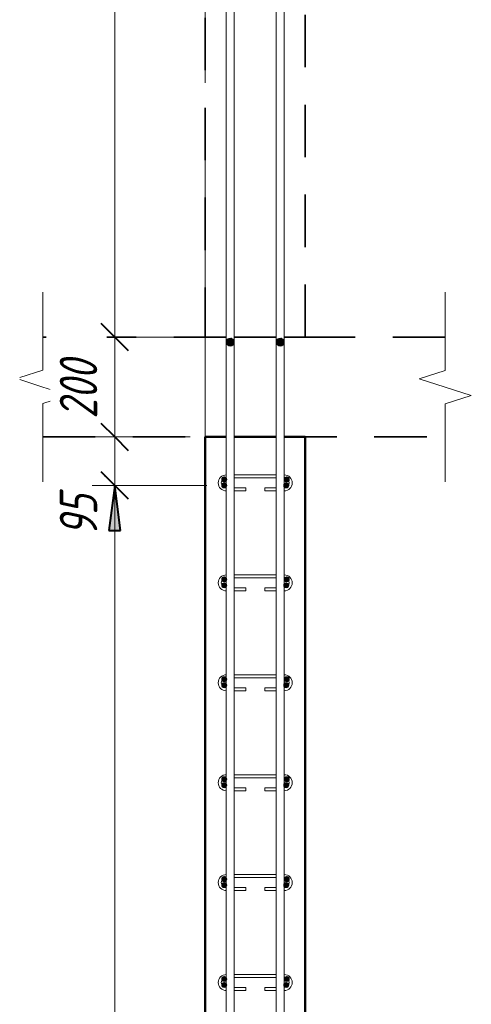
# Model space of a CAD drawing. Header units: millimetres. Extents: x 34165 to 44358, y 8434 to 45021.
# Tile 12 of 14: x 35874 to 36777, y 41914 to 43885. Entities that reach past the tile are written whole.
import ezdxf

# ---------------------------------------------------------------- set-up
doc = ezdxf.new("R2010")
doc.units = ezdxf.units.MM
doc.linetypes.add('01 Штриховая _4 мм_', pattern=[180, 105, -75])
doc.linetypes.add('ADSK_Линия сетки', pattern=[750, 600, -75, 0, -75])
for name, color, linetype, lineweight in [('A-____-____-DIMS', 211, 'Continuous', 9), ('A-____-____-DIMS-30', 211, 'Continuous', 9), ('A-____-NOTE-TEXT', 131, 'Continuous', 20), ('A-DETL-GENF-OTLN', 92, 'Continuous', 20), ('A-FLOR-____-MCUT', 192, 'Continuous', 50), ('A-WALL-____-MCUT', 113, 'Continuous', 50), ('S-GRID-____-OTLN', 1, 'Continuous', 9), ('S-RBAR-____-MCUT', 171, 'Continuous', 20), ('S-RBAR-____-OTLN', 171, 'Continuous', 100)]:
    doc.layers.add(name, color=color, linetype=linetype, lineweight=lineweight)
doc.styles.add('GOST Common_I_1', font='GOST Common Italic.ttf', dxfattribs={"width": 0.8, "height": 75})
doc.dimstyles.new('ADSK_Для_арматуры_Основной_2_5_мм_шаг_кол-во_Стрелки_точный', dxfattribs={"dimscale": 304.8, "dimtxt": 0.247469, "dimasz": 0.295276, "dimexe": 0.147638, "dimexo": 0.000484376, "dimgap": 0.03937, "dimtad": 1, "dimdec": 0, "dimlfac": 304.8, "dimdsep": 46, "dimtxsty": 'GOST Common_I_1', "dimsah": 1, "dimcen": 0.09, "dimdle": 0.147638, "dimazin": 0, "dimtfac": 1, "dimtdec": 4, "dimtix": 1, "dimtmove": 0, "dimatfit": 3, "dimfxl": 1, "dimtvp": 1, "dimtfill": 1, "dimtolj": 1, "dimtzin": 0, "dimarcsym": 2})
doc.dimstyles.new('ADSK_Округление_5мм__Узкий_', dxfattribs={"dimscale": 304.8, "dimtxt": 0.247469, "dimasz": 0.177165, "dimexe": 0.147638, "dimexo": 0.000322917, "dimgap": 0.03937, "dimtad": 1, "dimdec": 0, "dimlfac": 304.8, "dimrnd": 5, "dimdsep": 46, "dimtxsty": 'GOST Common_I_1', "dimblk1": 'OBLIQUE', "dimblk2": 'OBLIQUE', "dimsah": 1, "dimcen": 0.09, "dimdle": 0.147638, "dimazin": 0, "dimtfac": 1, "dimtdec": 4, "dimtix": 1, "dimtmove": 0, "dimatfit": 3, "dimfxl": 1, "dimtvp": 1, "dimtfill": 1, "dimtolj": 1, "dimtzin": 0, "dimlwd": 20, "dimlwe": 20, "dimarcsym": 2})
doc.dimstyles.new('ADSK_Округление_5мм__Узкий__1', dxfattribs={"dimscale": 304.8, "dimtxt": 0.247469, "dimasz": 0.177165, "dimexe": 0.147638, "dimexo": 0.000322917, "dimgap": 0.03937, "dimtad": 1, "dimdec": 0, "dimlfac": 304.8, "dimrnd": 5, "dimdsep": 46, "dimtxsty": 'GOST Common_I_1', "dimblk1": 'OBLIQUE', "dimblk2": 'OBLIQUE', "dimsah": 1, "dimcen": 0.09, "dimdle": 0.147638, "dimazin": 0, "dimtfac": 1, "dimtdec": 4, "dimtix": 1, "dimtmove": 1, "dimatfit": 3, "dimfxl": 1, "dimtvp": 1, "dimtfill": 1, "dimtolj": 1, "dimtzin": 0, "dimlwd": 20, "dimlwe": 20, "dimarcsym": 2})

# ---------------------------------------------------------------- blocks, each defined once
blk = doc.blocks.new('ADSK_Обрыв_Линия - ADSK_Обрыв_линия-1072157-КЖ1_Р_ВЭ14_Армирование_б')
at = {"layer": 'A-DETL-GENF-OTLN'}
for p, q in [((34580, 44969), (34647, 44969)), ((34713.8, 44969), (34780, 44969))]:
    blk.add_line(p, q, dxfattribs=at)
blk = doc.blocks.new('DIMBLOCK11-КЖ1_Р_ВЭ14_Армирование_б')
at = {"layer": 'A-____-____-DIMS-30', "lineweight": 20}
for p, q in [((36064.2, 44895.9), (36064.2, 43250)), ((36064.2, 44850.9), (36019.2, 44850.9)), ((36064.2, 44850.9), (36257.3, 44850.9)), ((36064.2, 43250), (36019.2, 43250)), ((36064.2, 43250), (36215.3, 43250))]:
    blk.add_line(p, q, dxfattribs=at)
at = {"layer": 'A-____-____-DIMS-30', "lineweight": 40}
for p, q in [((36064.2, 44850.9), (36037.2, 44877.9)), ((36064.2, 44850.9), (36091.2, 44823.9)), ((36064.2, 43250), (36037.2, 43277)), ((36064.2, 43250), (36091.2, 43223))]:
    blk.add_line(p, q, dxfattribs=at)
at = {"layer": 'A-____-____-DIMS-30', "color": 0, "lineweight": 20, "insert": (35954.2, 43971.8), "char_height": 75, "width": 188.699, "attachment_point": 1, "rotation": 90, "line_spacing_factor": 1.022761, "style": 'GOST Common_I_1', "bg_fill": 3, "box_fill_scale": 1.25, "bg_fill_color": 256, "bg_fill_true_color": 13158600, "bg_fill_transparency": 0}
blk.add_mtext('1600', dxfattribs=at)
blk = doc.blocks.new('_Oblique')
at = {"color": 0, "linetype": 'ByBlock', "lineweight": -2}
blk.add_line((-0.5, -0.5), (0.5, 0.5), dxfattribs=at)
blk = doc.blocks.new('DIMBLOCK12-КЖ1_Р_ВЭ14_Армирование_б')
at = {"layer": 'A-____-____-DIMS-30', "lineweight": 40}
for p, q in [((36064.2, 43250), (36037.2, 43277)), ((36064.2, 43250), (36091.2, 43223)), ((36064.2, 43050), (36037.2, 43077)), ((36064.2, 43050), (36091.2, 43023))]:
    blk.add_line(p, q, dxfattribs=at)
at = {"layer": 'A-____-____-DIMS-30', "lineweight": 20}
for p, q in [((36064.2, 43250), (36019.2, 43250)), ((36064.2, 43250), (36064.2, 43050)), ((36064.2, 43250), (36215.3, 43250)), ((36064.2, 43050), (36019.2, 43050)), ((36064.2, 43050), (36215.3, 43050))]:
    blk.add_line(p, q, dxfattribs=at)
at = {"layer": 'A-____-____-DIMS-30', "color": 0, "lineweight": 20, "insert": (35954.2, 43086.7), "char_height": 75, "width": 151.88, "attachment_point": 1, "rotation": 90, "line_spacing_factor": 1.022761, "style": 'GOST Common_I_1', "bg_fill": 3, "box_fill_scale": 1.25, "bg_fill_color": 256, "bg_fill_true_color": 13158600, "bg_fill_transparency": 0}
blk.add_mtext('200', dxfattribs=at)
blk = doc.blocks.new('DIMBLOCK13-КЖ1_Р_ВЭ14_Армирование_б')
at = {"layer": 'A-____-____-DIMS-30', "lineweight": 40}
for p, q in [((36064.2, 43050), (36037.2, 43077)), ((36064.2, 43050), (36091.2, 43023)), ((36064.2, 42953), (36037.2, 42980)), ((36064.2, 42953), (36091.2, 42926))]:
    blk.add_line(p, q, dxfattribs=at)
at = {"layer": 'A-____-____-DIMS-30', "lineweight": 20}
for p, q in [((36064.2, 43050), (36019.2, 43050)), ((36064.2, 43050), (36064.2, 42953)), ((36064.2, 43050), (36215.3, 43050)), ((36064.2, 42950.8), (36064.2, 43001.5)), ((36064.2, 42953), (36019.2, 42953)), ((36064.2, 42953), (36248.3, 42953)), ((36064.2, 42851.4), (36064.2, 42950.8))]:
    blk.add_line(p, q, dxfattribs=at)
at = {"layer": 'A-____-____-DIMS-30', "color": 0, "lineweight": 20, "insert": (35954.2, 42851.4), "char_height": 75, "width": 101.253, "attachment_point": 1, "rotation": 90, "line_spacing_factor": 1.022761, "style": 'GOST Common_I_1', "bg_fill": 3, "box_fill_scale": 1.25, "bg_fill_color": 256, "bg_fill_true_color": 13158600, "bg_fill_transparency": 0}
blk.add_mtext('95', dxfattribs=at)
blk = doc.blocks.new('DIMBLOCK14-КЖ1_Р_ВЭ14_Армирование_б')
at = {"layer": 'A-____-____-DIMS-30', "lineweight": 40}
for p, q in [((36064.2, 42953), (36037.2, 42980)), ((36064.2, 42953), (36091.2, 42926)), ((36064.2, 40153), (36037.2, 40180)), ((36064.2, 40153), (36091.2, 40126))]:
    blk.add_line(p, q, dxfattribs=at)
at = {"layer": 'A-____-____-DIMS-30', "lineweight": 20}
for p, q in [((36064.2, 42953), (36019.2, 42953)), ((36064.2, 42953), (36064.2, 40153)), ((36064.2, 42953), (36248.3, 42953)), ((36064.2, 40153), (36019.2, 40153)), ((36064.2, 40153), (36248.3, 40153))]:
    blk.add_line(p, q, dxfattribs=at)
at = {"layer": 'A-____-____-DIMS-30', "color": 0, "lineweight": 20, "insert": (35954.2, 41468.6), "char_height": 75, "width": 202.507, "attachment_point": 1, "rotation": 90, "line_spacing_factor": 1.022761, "style": 'GOST Common_I_1', "bg_fill": 3, "box_fill_scale": 1.25, "bg_fill_color": 256, "bg_fill_true_color": 13158600, "bg_fill_transparency": 0}
blk.add_mtext('2800', dxfattribs=at)
blk = doc.blocks.new('DIMBLOCK19-КЖ1_Р_ВЭ14_Армирование_б')
at = {"layer": 'A-____-____-DIMS-30', "lineweight": 40}
for points in [[(36064.2, 42953), (36052.3, 42863), (36076, 42863)], [(36064.2, 40153), (36076, 40243), (36052.3, 40243)]]:
    blk.add_hatch(color=256, dxfattribs=at).paths.add_polyline_path(points)
at = {"layer": 'A-____-____-DIMS-30'}
for p, q in [((36064.2, 40108), (36064.2, 42998)), ((36064.2, 42953), (36019.2, 42953)), ((36064.2, 42953), (36238.3, 42953)), ((36064.2, 40153), (36019.2, 40153)), ((36064.2, 40153), (36238.3, 40153))]:
    blk.add_line(p, q, dxfattribs=at)
at = {"layer": 'A-____-____-DIMS-30', "lineweight": 40}
for p, q in [((36064.2, 42953), (36052.3, 42863)), ((36076, 42863), (36064.2, 42953)), ((36052.3, 42863), (36076, 42863)), ((36076, 40243), (36052.3, 40243)), ((36052.3, 40243), (36064.2, 40153)), ((36064.2, 40153), (36076, 40243))]:
    blk.add_line(p, q, dxfattribs=at)
at = {"layer": 'A-____-____-DIMS-30', "color": 0, "insert": (35954.2, 41323.5), "char_height": 75, "width": 550.757, "attachment_point": 1, "rotation": 90, "line_spacing_factor": 1.022761, "style": 'GOST Common_I_1', "bg_fill": 3, "box_fill_scale": 1.25, "bg_fill_color": 256, "bg_fill_true_color": 13158600, "bg_fill_transparency": 0}
blk.add_mtext('200x14=2800', dxfattribs=at)
blk = doc.blocks.new('_None')

msp = doc.modelspace()

# ---------------------------------------------------------------- hatches: boundary and pattern name
at = {"layer": 'S-RBAR-____-MCUT'}
h = msp.add_hatch(color=256, dxfattribs=at)
edge = h.paths.add_edge_path()
edge.add_arc((36295.3085, 43239.9037), 8, 0, 360)
for points in [[(36297.0887, 43232.1043), (36302.5162, 43236.4326), (36302.5162, 43243.3748), (36297.0887, 43247.7031), (36290.3206, 43246.1584), (36287.3085, 43239.9037), (36290.3206, 43233.6491)], [(36397.0887, 43232.1043), (36402.5162, 43236.4326), (36402.5162, 43243.3748), (36397.0887, 43247.7031), (36390.3206, 43246.1584), (36387.3085, 43239.9037), (36390.3206, 43233.6491)], [(36280.3696, 42960.9555), (36286.2474, 42960.9555), (36288.0638, 42966.5457), (36283.3085, 42970.0006), (36278.5532, 42966.5457)], [(36405.3696, 42960.9555), (36411.2474, 42960.9555), (36413.0638, 42966.5457), (36408.3085, 42970.0006), (36403.5532, 42966.5457)], [(36280.3696, 42948.9555), (36286.2474, 42948.9555), (36288.0638, 42954.5457), (36283.3085, 42958.0006), (36278.5532, 42954.5457)], [(36404.3696, 42948.9555), (36410.2474, 42948.9555), (36412.0638, 42954.5457), (36407.3085, 42958.0006), (36402.5532, 42954.5457)], [(36280.3696, 42760.9555), (36286.2474, 42760.9555), (36288.0638, 42766.5457), (36283.3085, 42770.0006), (36278.5532, 42766.5457)], [(36405.3696, 42760.9555), (36411.2474, 42760.9555), (36413.0638, 42766.5457), (36408.3085, 42770.0006), (36403.5532, 42766.5457)], [(36280.3696, 42748.9555), (36286.2474, 42748.9555), (36288.0638, 42754.5457), (36283.3085, 42758.0006), (36278.5532, 42754.5457)], [(36404.3696, 42748.9555), (36410.2474, 42748.9555), (36412.0638, 42754.5457), (36407.3085, 42758.0006), (36402.5532, 42754.5457)], [(36280.3696, 42560.9555), (36286.2474, 42560.9555), (36288.0638, 42566.5457), (36283.3085, 42570.0006), (36278.5532, 42566.5457)], [(36405.3696, 42560.9555), (36411.2474, 42560.9555), (36413.0638, 42566.5457), (36408.3085, 42570.0006), (36403.5532, 42566.5457)], [(36280.3696, 42548.9555), (36286.2474, 42548.9555), (36288.0638, 42554.5457), (36283.3085, 42558.0006), (36278.5532, 42554.5457)], [(36404.3696, 42548.9555), (36410.2474, 42548.9555), (36412.0638, 42554.5457), (36407.3085, 42558.0006), (36402.5532, 42554.5457)], [(36280.3696, 42360.9555), (36286.2474, 42360.9555), (36288.0638, 42366.5457), (36283.3085, 42370.0006), (36278.5532, 42366.5457)], [(36280.3696, 42348.9555), (36286.2474, 42348.9555), (36288.0638, 42354.5457), (36283.3085, 42358.0006), (36278.5532, 42354.5457)], [(36404.3696, 42348.9555), (36410.2474, 42348.9555), (36412.0638, 42354.5457), (36407.3085, 42358.0006), (36402.5532, 42354.5457)], [(36405.3696, 42360.9555), (36411.2474, 42360.9555), (36413.0638, 42366.5457), (36408.3085, 42370.0006), (36403.5532, 42366.5457)], [(36280.3696, 42160.9555), (36286.2474, 42160.9555), (36288.0638, 42166.5457), (36283.3085, 42170.0006), (36278.5532, 42166.5457)], [(36280.3696, 42148.9555), (36286.2474, 42148.9555), (36288.0638, 42154.5457), (36283.3085, 42158.0006), (36278.5532, 42154.5457)], [(36404.3696, 42148.9555), (36410.2474, 42148.9555), (36412.0638, 42154.5457), (36407.3085, 42158.0006), (36402.5532, 42154.5457)], [(36405.3696, 42160.9555), (36411.2474, 42160.9555), (36413.0638, 42166.5457), (36408.3085, 42170.0006), (36403.5532, 42166.5457)], [(36280.3696, 41960.9555), (36286.2474, 41960.9555), (36288.0638, 41966.5457), (36283.3085, 41970.0006), (36278.5532, 41966.5457)], [(36405.3696, 41960.9555), (36411.2474, 41960.9555), (36413.0638, 41966.5457), (36408.3085, 41970.0006), (36403.5532, 41966.5457)], [(36280.3696, 41948.9555), (36286.2474, 41948.9555), (36288.0638, 41954.5457), (36283.3085, 41958.0006), (36278.5532, 41954.5457)], [(36404.3696, 41948.9555), (36410.2474, 41948.9555), (36412.0638, 41954.5457), (36407.3085, 41958.0006), (36402.5532, 41954.5457)]]:
    msp.add_hatch(color=256, dxfattribs=at).paths.add_polyline_path(points)
h = msp.add_hatch(color=256, dxfattribs=at)
edge = h.paths.add_edge_path()
edge.add_arc((36395.3085, 43239.9037), 8, 0, 360)
h = msp.add_hatch(color=256, dxfattribs=at)
edge = h.paths.add_edge_path()
edge.add_arc((36283.3085, 42965.0006), 5, 0, 360)
h = msp.add_hatch(color=256, dxfattribs=at)
edge = h.paths.add_edge_path()
edge.add_arc((36408.3085, 42965.0006), 5, 0, 360)
h = msp.add_hatch(color=256, dxfattribs=at)
edge = h.paths.add_edge_path()
edge.add_arc((36283.3085, 42953.0006), 5, 0, 360)
h = msp.add_hatch(color=256, dxfattribs=at)
edge = h.paths.add_edge_path()
edge.add_arc((36407.3085, 42953.0006), 5, 0, 360)
h = msp.add_hatch(color=256, dxfattribs=at)
edge = h.paths.add_edge_path()
edge.add_arc((36283.3085, 42765.0006), 5, 0, 360)
h = msp.add_hatch(color=256, dxfattribs=at)
edge = h.paths.add_edge_path()
edge.add_arc((36408.3085, 42765.0006), 5, 0, 360)
h = msp.add_hatch(color=256, dxfattribs=at)
edge = h.paths.add_edge_path()
edge.add_arc((36283.3085, 42753.0006), 5, 0, 360)
h = msp.add_hatch(color=256, dxfattribs=at)
edge = h.paths.add_edge_path()
edge.add_arc((36407.3085, 42753.0006), 5, 0, 360)
h = msp.add_hatch(color=256, dxfattribs=at)
edge = h.paths.add_edge_path()
edge.add_arc((36283.3085, 42565.0006), 5, 0, 360)
h = msp.add_hatch(color=256, dxfattribs=at)
edge = h.paths.add_edge_path()
edge.add_arc((36408.3085, 42565.0006), 5, 0, 360)
h = msp.add_hatch(color=256, dxfattribs=at)
edge = h.paths.add_edge_path()
edge.add_arc((36283.3085, 42553.0006), 5, 0, 360)
h = msp.add_hatch(color=256, dxfattribs=at)
edge = h.paths.add_edge_path()
edge.add_arc((36407.3085, 42553.0006), 5, 0, 360)
h = msp.add_hatch(color=256, dxfattribs=at)
edge = h.paths.add_edge_path()
edge.add_arc((36283.3085, 42365.0006), 5, 0, 360)
h = msp.add_hatch(color=256, dxfattribs=at)
edge = h.paths.add_edge_path()
edge.add_arc((36283.3085, 42353.0006), 5, 0, 360)
h = msp.add_hatch(color=256, dxfattribs=at)
edge = h.paths.add_edge_path()
edge.add_arc((36407.3085, 42353.0006), 5, 0, 360)
h = msp.add_hatch(color=256, dxfattribs=at)
edge = h.paths.add_edge_path()
edge.add_arc((36408.3085, 42365.0006), 5, 0, 360)
h = msp.add_hatch(color=256, dxfattribs=at)
edge = h.paths.add_edge_path()
edge.add_arc((36283.3085, 42165.0006), 5, 0, 360)
h = msp.add_hatch(color=256, dxfattribs=at)
edge = h.paths.add_edge_path()
edge.add_arc((36283.3085, 42153.0006), 5, 0, 360)
h = msp.add_hatch(color=256, dxfattribs=at)
edge = h.paths.add_edge_path()
edge.add_arc((36407.3085, 42153.0006), 5, 0, 360)
h = msp.add_hatch(color=256, dxfattribs=at)
edge = h.paths.add_edge_path()
edge.add_arc((36408.3085, 42165.0006), 5, 0, 360)
h = msp.add_hatch(color=256, dxfattribs=at)
edge = h.paths.add_edge_path()
edge.add_arc((36283.3085, 41965.0006), 5, 0, 360)
h = msp.add_hatch(color=256, dxfattribs=at)
edge = h.paths.add_edge_path()
edge.add_arc((36408.3085, 41965.0006), 5, 0, 360)
h = msp.add_hatch(color=256, dxfattribs=at)
edge = h.paths.add_edge_path()
edge.add_arc((36283.3085, 41953.0006), 5, 0, 360)
h = msp.add_hatch(color=256, dxfattribs=at)
edge = h.paths.add_edge_path()
edge.add_arc((36407.3085, 41953.0006), 5, 0, 360)

# ---------------------------------------------------------------- linework, layer by layer
at = {"layer": 'A-____-NOTE-TEXT'}
for p, q in [((35920.2011, 43250), (35920.2011, 43340)), ((36725.3085, 43250), (36725.3085, 43340)), ((35920.2011, 43183.7852), (35874.1871, 43168.8344)), ((36725.3085, 43183), (36673.347, 43166.5)), ((35874.1871, 43164.9508), (35920.2011, 43150)), ((36725.3085, 43150), (36673.347, 43166.5)), ((35920.2011, 43150), (35972.1626, 43133.5)), ((36777.2986, 43133.1074), (36725.3085, 43150)), ((35920.2011, 43117), (35972.1626, 43133.5)), ((36725.3085, 43116.2148), (36777.2986, 43133.1074)), ((35920.2011, 43050), (35920.2011, 42960)), ((36725.3085, 43050), (36725.3085, 42960))]:
    msp.add_line(p, q, dxfattribs=at)
at = {"layer": 'A-FLOR-____-MCUT', "linetype": '01 Штриховая _4 мм_', "lineweight": 35}
for p, q in [((36287.3085, 43250), (35920.2011, 43250)), ((36387.3085, 43250), (36303.3085, 43250)), ((36725.3085, 43250), (36403.3085, 43250)), ((35920.2011, 43050), (36287.3085, 43050)), ((36303.3085, 43050), (36387.3085, 43050)), ((36403.3085, 43050), (36725.3085, 43050))]:
    msp.add_line(p, q, dxfattribs=at)
at = {"layer": 'A-WALL-____-MCUT', "linetype": '01 Штриховая _4 мм_', "lineweight": 35}
for p, q in [((36245.3085, 44969.0374), (36245.3085, 43250)), ((36445.3085, 43250), (36445.3085, 44969.0374)), ((36245.3085, 43250), (36287.3085, 43250)), ((36303.3085, 43250), (36387.3085, 43250)), ((36403.3085, 43250), (36445.3085, 43250))]:
    msp.add_line(p, q, dxfattribs=at)
at = {"layer": 'A-WALL-____-MCUT'}
for p, q in [((36287.3085, 43050), (36245.3085, 43050)), ((36245.3085, 43050), (36245.3085, 40100)), ((36387.3085, 43050), (36303.3085, 43050)), ((36445.3085, 43050), (36403.3085, 43050)), ((36445.3085, 40100), (36445.3085, 43050))]:
    msp.add_line(p, q, dxfattribs=at)
at = {"layer": 'S-GRID-____-OTLN', "linetype": 'ADSK_Линия сетки'}
msp.add_line((36245.3085, 39258.1371), (36245.3085, 44969.0374), dxfattribs=at)
at = {"layer": 'S-RBAR-____-MCUT'}
for p, q in [((36287.3085, 43239.9037), (36287.3085, 43248.4773)), ((36290.3206, 43246.1584), (36287.3085, 43239.9037)), ((36287.3085, 43239.9037), (36290.3206, 43233.6491)), ((36297.0887, 43247.7031), (36290.3206, 43246.1584)), ((36302.5162, 43243.3748), (36297.0887, 43247.7031)), ((36302.5162, 43236.4326), (36302.5162, 43243.3748)), ((36303.3085, 43239.9037), (36303.3085, 43248.4773)), ((36387.3085, 43239.9037), (36387.3085, 43248.4773)), ((36390.3206, 43246.1584), (36387.3085, 43239.9037)), ((36387.3085, 43239.9037), (36390.3206, 43233.6491)), ((36397.0887, 43247.7031), (36390.3206, 43246.1584)), ((36402.5162, 43243.3748), (36397.0887, 43247.7031)), ((36402.5162, 43236.4326), (36402.5162, 43243.3748)), ((36403.3085, 43239.9037), (36403.3085, 43248.4773)), ((36290.3206, 43233.6491), (36297.0887, 43232.1043)), ((36297.0887, 43232.1043), (36302.5162, 43236.4326)), ((36390.3206, 43233.6491), (36397.0887, 43232.1043)), ((36397.0887, 43232.1043), (36402.5162, 43236.4326)), ((36283.3085, 42970.0006), (36278.5532, 42966.5457)), ((36278.5532, 42966.5457), (36280.3696, 42960.9555)), ((36288.0638, 42966.5457), (36283.3085, 42970.0006)), ((36286.2474, 42960.9555), (36288.0638, 42966.5457)), ((36408.3085, 42970.0006), (36403.5532, 42966.5457)), ((36403.5532, 42966.5457), (36405.3696, 42960.9555)), ((36413.0638, 42966.5457), (36408.3085, 42970.0006)), ((36411.2474, 42960.9555), (36413.0638, 42966.5457)), ((36283.3085, 42958.0006), (36278.5532, 42954.5457)), ((36278.5532, 42954.5457), (36280.3696, 42948.9555)), ((36280.3696, 42960.9555), (36286.2474, 42960.9555)), ((36280.3696, 42948.9555), (36286.2474, 42948.9555)), ((36288.0638, 42954.5457), (36283.3085, 42958.0006)), ((36286.2474, 42948.9555), (36288.0638, 42954.5457)), ((36407.3085, 42958.0006), (36402.5532, 42954.5457)), ((36402.5532, 42954.5457), (36404.3696, 42948.9555)), ((36404.3696, 42948.9555), (36410.2474, 42948.9555)), ((36405.3696, 42960.9555), (36411.2474, 42960.9555)), ((36412.0638, 42954.5457), (36407.3085, 42958.0006)), ((36410.2474, 42948.9555), (36412.0638, 42954.5457)), ((36283.3085, 42770.0006), (36278.5532, 42766.5457)), ((36288.0638, 42766.5457), (36283.3085, 42770.0006)), ((36408.3085, 42770.0006), (36403.5532, 42766.5457)), ((36413.0638, 42766.5457), (36408.3085, 42770.0006)), ((36278.5532, 42766.5457), (36280.3696, 42760.9555)), ((36283.3085, 42758.0006), (36278.5532, 42754.5457)), ((36278.5532, 42754.5457), (36280.3696, 42748.9555)), ((36280.3696, 42760.9555), (36286.2474, 42760.9555)), ((36280.3696, 42748.9555), (36286.2474, 42748.9555)), ((36288.0638, 42754.5457), (36283.3085, 42758.0006)), ((36286.2474, 42760.9555), (36288.0638, 42766.5457)), ((36286.2474, 42748.9555), (36288.0638, 42754.5457)), ((36407.3085, 42758.0006), (36402.5532, 42754.5457)), ((36402.5532, 42754.5457), (36404.3696, 42748.9555)), ((36403.5532, 42766.5457), (36405.3696, 42760.9555)), ((36404.3696, 42748.9555), (36410.2474, 42748.9555)), ((36405.3696, 42760.9555), (36411.2474, 42760.9555)), ((36412.0638, 42754.5457), (36407.3085, 42758.0006)), ((36410.2474, 42748.9555), (36412.0638, 42754.5457)), ((36411.2474, 42760.9555), (36413.0638, 42766.5457)), ((36283.3085, 42570.0006), (36278.5532, 42566.5457)), ((36288.0638, 42566.5457), (36283.3085, 42570.0006)), ((36408.3085, 42570.0006), (36403.5532, 42566.5457)), ((36413.0638, 42566.5457), (36408.3085, 42570.0006)), ((36278.5532, 42566.5457), (36280.3696, 42560.9555)), ((36283.3085, 42558.0006), (36278.5532, 42554.5457)), ((36278.5532, 42554.5457), (36280.3696, 42548.9555)), ((36280.3696, 42560.9555), (36286.2474, 42560.9555)), ((36288.0638, 42554.5457), (36283.3085, 42558.0006)), ((36286.2474, 42560.9555), (36288.0638, 42566.5457)), ((36286.2474, 42548.9555), (36288.0638, 42554.5457)), ((36407.3085, 42558.0006), (36402.5532, 42554.5457)), ((36402.5532, 42554.5457), (36404.3696, 42548.9555)), ((36403.5532, 42566.5457), (36405.3696, 42560.9555)), ((36405.3696, 42560.9555), (36411.2474, 42560.9555)), ((36412.0638, 42554.5457), (36407.3085, 42558.0006)), ((36410.2474, 42548.9555), (36412.0638, 42554.5457)), ((36411.2474, 42560.9555), (36413.0638, 42566.5457)), ((36280.3696, 42548.9555), (36286.2474, 42548.9555)), ((36404.3696, 42548.9555), (36410.2474, 42548.9555)), ((36283.3085, 42370.0006), (36278.5532, 42366.5457)), ((36278.5532, 42366.5457), (36280.3696, 42360.9555)), ((36283.3085, 42358.0006), (36278.5532, 42354.5457)), ((36278.5532, 42354.5457), (36280.3696, 42348.9555)), ((36280.3696, 42360.9555), (36286.2474, 42360.9555)), ((36288.0638, 42366.5457), (36283.3085, 42370.0006)), ((36288.0638, 42354.5457), (36283.3085, 42358.0006)), ((36286.2474, 42360.9555), (36288.0638, 42366.5457)), ((36286.2474, 42348.9555), (36288.0638, 42354.5457)), ((36407.3085, 42358.0006), (36402.5532, 42354.5457)), ((36402.5532, 42354.5457), (36404.3696, 42348.9555)), ((36408.3085, 42370.0006), (36403.5532, 42366.5457)), ((36403.5532, 42366.5457), (36405.3696, 42360.9555)), ((36405.3696, 42360.9555), (36411.2474, 42360.9555)), ((36412.0638, 42354.5457), (36407.3085, 42358.0006)), ((36413.0638, 42366.5457), (36408.3085, 42370.0006)), ((36410.2474, 42348.9555), (36412.0638, 42354.5457)), ((36411.2474, 42360.9555), (36413.0638, 42366.5457)), ((36280.3696, 42348.9555), (36286.2474, 42348.9555)), ((36404.3696, 42348.9555), (36410.2474, 42348.9555)), ((36283.3085, 42170.0006), (36278.5532, 42166.5457)), ((36278.5532, 42166.5457), (36280.3696, 42160.9555)), ((36283.3085, 42158.0006), (36278.5532, 42154.5457)), ((36280.3696, 42160.9555), (36286.2474, 42160.9555)), ((36288.0638, 42166.5457), (36283.3085, 42170.0006)), ((36288.0638, 42154.5457), (36283.3085, 42158.0006)), ((36286.2474, 42160.9555), (36288.0638, 42166.5457)), ((36407.3085, 42158.0006), (36402.5532, 42154.5457)), ((36408.3085, 42170.0006), (36403.5532, 42166.5457)), ((36403.5532, 42166.5457), (36405.3696, 42160.9555)), ((36405.3696, 42160.9555), (36411.2474, 42160.9555)), ((36412.0638, 42154.5457), (36407.3085, 42158.0006)), ((36413.0638, 42166.5457), (36408.3085, 42170.0006)), ((36411.2474, 42160.9555), (36413.0638, 42166.5457)), ((36278.5532, 42154.5457), (36280.3696, 42148.9555)), ((36280.3696, 42148.9555), (36286.2474, 42148.9555)), ((36286.2474, 42148.9555), (36288.0638, 42154.5457)), ((36402.5532, 42154.5457), (36404.3696, 42148.9555)), ((36404.3696, 42148.9555), (36410.2474, 42148.9555)), ((36410.2474, 42148.9555), (36412.0638, 42154.5457)), ((36283.3085, 41970.0006), (36278.5532, 41966.5457)), ((36278.5532, 41966.5457), (36280.3696, 41960.9555)), ((36280.3696, 41960.9555), (36286.2474, 41960.9555)), ((36288.0638, 41966.5457), (36283.3085, 41970.0006)), ((36286.2474, 41960.9555), (36288.0638, 41966.5457)), ((36408.3085, 41970.0006), (36403.5532, 41966.5457)), ((36403.5532, 41966.5457), (36405.3696, 41960.9555)), ((36405.3696, 41960.9555), (36411.2474, 41960.9555)), ((36413.0638, 41966.5457), (36408.3085, 41970.0006)), ((36411.2474, 41960.9555), (36413.0638, 41966.5457)), ((36283.3085, 41958.0006), (36278.5532, 41954.5457)), ((36278.5532, 41954.5457), (36280.3696, 41948.9555)), ((36280.3696, 41948.9555), (36286.2474, 41948.9555)), ((36288.0638, 41954.5457), (36283.3085, 41958.0006)), ((36286.2474, 41948.9555), (36288.0638, 41954.5457)), ((36407.3085, 41958.0006), (36402.5532, 41954.5457)), ((36402.5532, 41954.5457), (36404.3696, 41948.9555)), ((36404.3696, 41948.9555), (36410.2474, 41948.9555)), ((36412.0638, 41954.5457), (36407.3085, 41958.0006)), ((36410.2474, 41948.9555), (36412.0638, 41954.5457))]:
    msp.add_line(p, q, dxfattribs=at)
for centre, radius in [((36295.3085, 43239.9037), 8), ((36395.3085, 43239.9037), 8), ((36283.3085, 42965.0006), 5), ((36408.3085, 42965.0006), 5), ((36283.3085, 42953.0006), 5), ((36407.3085, 42953.0006), 5), ((36283.3085, 42765.0006), 5), ((36408.3085, 42765.0006), 5), ((36283.3085, 42753.0006), 5), ((36407.3085, 42753.0006), 5), ((36283.3085, 42565.0006), 5), ((36408.3085, 42565.0006), 5), ((36283.3085, 42553.0006), 5), ((36407.3085, 42553.0006), 5), ((36283.3085, 42365.0006), 5), ((36283.3085, 42353.0006), 5), ((36407.3085, 42353.0006), 5), ((36408.3085, 42365.0006), 5), ((36283.3085, 42165.0006), 5), ((36283.3085, 42153.0006), 5), ((36407.3085, 42153.0006), 5), ((36408.3085, 42165.0006), 5), ((36283.3085, 41965.0006), 5), ((36408.3085, 41965.0006), 5), ((36283.3085, 41953.0006), 5), ((36407.3085, 41953.0006), 5)]:
    msp.add_circle(centre, radius, dxfattribs=at)
at = {"layer": 'S-RBAR-____-OTLN', "lineweight": 20}
for p, q in [((36287.3085, 43254.327), (36287.3085, 44850.9019)), ((36303.3085, 43254.327), (36303.3085, 44850.9019)), ((36387.3085, 43254.327), (36387.3085, 44850.9019)), ((36403.3085, 43254.327), (36403.3085, 44850.9019)), ((36287.3085, 43248.4773), (36287.3085, 43254.327)), ((36287.3085, 43052.4252), (36287.3085, 43239.9037)), ((36303.3085, 43248.4773), (36303.3085, 43254.327)), ((36303.3085, 43052.4252), (36303.3085, 43239.9037)), ((36387.3085, 43248.4773), (36387.3085, 43254.327)), ((36387.3085, 43052.4252), (36387.3085, 43239.9037)), ((36403.3085, 43248.4773), (36403.3085, 43254.327)), ((36403.3085, 43052.4252), (36403.3085, 43239.9037)), ((36287.3085, 43052.4252), (36287.3085, 43046.5755)), ((36287.3085, 40174.0006), (36287.3085, 43046.5755)), ((36303.3085, 43052.4252), (36303.3085, 43046.5755)), ((36303.3085, 40174.0006), (36303.3085, 43046.5755)), ((36387.3085, 43052.4252), (36387.3085, 43046.5755)), ((36387.3085, 40174.0006), (36387.3085, 43046.5755)), ((36403.3085, 43052.4252), (36403.3085, 43046.5755)), ((36403.3085, 40174.0006), (36403.3085, 43046.5755)), ((36303.3085, 42974.0006), (36387.3085, 42974.0006)), ((36303.3085, 42968.0006), (36387.3085, 42968.0006)), ((36326.3085, 42948.0006), (36303.3085, 42948.0006)), ((36326.3085, 42948.0006), (36326.3085, 42942.0006)), ((36387.3085, 42948.0006), (36364.3085, 42948.0006)), ((36364.3085, 42948.0006), (36364.3085, 42942.0006)), ((36326.3085, 42942.0006), (36303.3085, 42942.0006)), ((36387.3085, 42942.0006), (36364.3085, 42942.0006)), ((36303.3085, 42774.0006), (36387.3085, 42774.0006)), ((36303.3085, 42768.0006), (36387.3085, 42768.0006)), ((36326.3085, 42748.0006), (36303.3085, 42748.0006)), ((36326.3085, 42748.0006), (36326.3085, 42742.0006)), ((36387.3085, 42748.0006), (36364.3085, 42748.0006)), ((36364.3085, 42748.0006), (36364.3085, 42742.0006)), ((36326.3085, 42742.0006), (36303.3085, 42742.0006)), ((36387.3085, 42742.0006), (36364.3085, 42742.0006)), ((36303.3085, 42574.0006), (36387.3085, 42574.0006)), ((36303.3085, 42568.0006), (36387.3085, 42568.0006)), ((36326.3085, 42548.0006), (36303.3085, 42548.0006)), ((36326.3085, 42542.0006), (36303.3085, 42542.0006)), ((36326.3085, 42548.0006), (36326.3085, 42542.0006)), ((36387.3085, 42548.0006), (36364.3085, 42548.0006)), ((36364.3085, 42548.0006), (36364.3085, 42542.0006)), ((36387.3085, 42542.0006), (36364.3085, 42542.0006)), ((36303.3085, 42374.0006), (36387.3085, 42374.0006)), ((36303.3085, 42368.0006), (36387.3085, 42368.0006)), ((36326.3085, 42348.0006), (36303.3085, 42348.0006)), ((36326.3085, 42342.0006), (36303.3085, 42342.0006)), ((36326.3085, 42348.0006), (36326.3085, 42342.0006)), ((36387.3085, 42348.0006), (36364.3085, 42348.0006)), ((36364.3085, 42348.0006), (36364.3085, 42342.0006)), ((36387.3085, 42342.0006), (36364.3085, 42342.0006)), ((36303.3085, 42174.0006), (36387.3085, 42174.0006)), ((36303.3085, 42168.0006), (36387.3085, 42168.0006)), ((36326.3085, 42148.0006), (36303.3085, 42148.0006)), ((36326.3085, 42142.0006), (36303.3085, 42142.0006)), ((36326.3085, 42148.0006), (36326.3085, 42142.0006)), ((36387.3085, 42148.0006), (36364.3085, 42148.0006)), ((36364.3085, 42148.0006), (36364.3085, 42142.0006)), ((36387.3085, 42142.0006), (36364.3085, 42142.0006)), ((36303.3085, 41974.0006), (36387.3085, 41974.0006)), ((36303.3085, 41968.0006), (36387.3085, 41968.0006)), ((36326.3085, 41948.0006), (36303.3085, 41948.0006)), ((36326.3085, 41942.0006), (36303.3085, 41942.0006)), ((36326.3085, 41948.0006), (36326.3085, 41942.0006)), ((36387.3085, 41948.0006), (36364.3085, 41948.0006)), ((36364.3085, 41948.0006), (36364.3085, 41942.0006)), ((36387.3085, 41942.0006), (36364.3085, 41942.0006))]:
    msp.add_line(p, q, dxfattribs=at)
for centre, radius, start, end in [((36287.3085, 42958.0006), 16, 90, 270), ((36287.3085, 42958.0006), 10, 90, 270), ((36403.3085, 42958.0006), 16, 270, 90), ((36403.3085, 42958.0006), 10, 270, 90), ((36287.3085, 42758.0006), 16, 90, 270), ((36287.3085, 42758.0006), 10, 90, 270), ((36403.3085, 42758.0006), 16, 270, 90), ((36403.3085, 42758.0006), 10, 270, 90), ((36287.3085, 42558.0006), 16, 90, 270), ((36403.3085, 42558.0006), 16, 270, 90), ((36287.3085, 42558.0006), 10, 90, 270), ((36403.3085, 42558.0006), 10, 270, 90), ((36287.3085, 42358.0006), 16, 90, 270), ((36403.3085, 42358.0006), 16, 270, 90), ((36287.3085, 42358.0006), 10, 90, 270), ((36403.3085, 42358.0006), 10, 270, 90), ((36287.3085, 42158.0006), 16, 90, 270), ((36287.3085, 42158.0006), 10, 90, 270), ((36403.3085, 42158.0006), 16, 270, 90), ((36403.3085, 42158.0006), 10, 270, 90), ((36287.3085, 41958.0006), 16, 90, 270), ((36287.3085, 41958.0006), 10, 90, 270), ((36403.3085, 41958.0006), 16, 270, 90), ((36403.3085, 41958.0006), 10, 270, 90)]:
    msp.add_arc(centre, radius, start, end, dxfattribs=at)

# ---------------------------------------------------------------- block references
at = {"layer": 'A-DETL-GENF-OTLN'}
for p, rotation in [((80889.2385, 8470), 90.00000000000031), ((-8243.7289, 77830), 270.0000000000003)]:
    msp.add_blockref('ADSK_Обрыв_Линия - ADSK_Обрыв_линия-1072157-КЖ1_Р_ВЭ14_Армирование_б', p, dxfattribs=dict(at, rotation=rotation))

# ---------------------------------------------------------------- next in the draw order: dimensions: what is measured, and where the dimension line sits
at = {"layer": 'A-____-____-DIMS', "lineweight": 20}
dim = msp.add_linear_dim(base=(36064.1962, 43250), p1=(36287.3085, 44850.9019), p2=(36245.3085, 43250), angle=90, dimstyle='ADSK_Округление_5мм__Узкий_', override={"dimpost": '<>', "dimfxl": 1601.452787}, dxfattribs=at)
dim.commit()
dim.dimension.update_dxf_attribs({"geometry": 'DIMBLOCK11-КЖ1_Р_ВЭ14_Армирование_б', "text_midpoint": (36014.2132, 44050.451)})

# ---------------------------------------------------------------- next in the draw order: dimensions: what is measured, and where the dimension line sits
dim = msp.add_linear_dim(base=(36064.1962, 43050), p1=(36245.3085, 43250), p2=(36245.3085, 43050), angle=90, dimstyle='ADSK_Округление_5мм__Узкий_', override={"dimpost": '<>', "dimfxl": 200}, dxfattribs=at)
dim.commit()
dim.dimension.update_dxf_attribs({"geometry": 'DIMBLOCK12-КЖ1_Р_ВЭ14_Армирование_б', "text_midpoint": (36014.6962, 43150)})

# ---------------------------------------------------------------- next in the draw order: dimensions: what is measured, and where the dimension line sits
dim = msp.add_linear_dim(base=(36064.1962, 42953.0006), p1=(36245.3085, 43050), p2=(36278.3085, 42953.0006), angle=90, dimstyle='ADSK_Округление_5мм__Узкий__1', override={"dimpost": '<>', "dimfxl": 102.459205}, dxfattribs=at)
dim.commit()
dim.dimension.update_dxf_attribs({"geometry": 'DIMBLOCK13-КЖ1_Р_ВЭ14_Армирование_б', "text_midpoint": (36004.1841, 42902.0384), "dimtype": 160, "text_rotation": 90})

# ---------------------------------------------------------------- next in the draw order: dimensions: what is measured, and where the dimension line sits
dim = msp.add_linear_dim(base=(36064.1962, 40153.0006), p1=(36278.3085, 42953.0006), p2=(36278.3085, 40153.0006), angle=90, dimstyle='ADSK_Округление_5мм__Узкий_', override={"dimpost": '<>', "dimfxl": 2800}, dxfattribs=at)
dim.commit()
dim.dimension.update_dxf_attribs({"geometry": 'DIMBLOCK14-КЖ1_Р_ВЭ14_Армирование_б', "text_midpoint": (36014.6962, 41553.0006)})

# ---------------------------------------------------------------- next in the draw order: dimensions: what is measured, and where the dimension line sits
at = {"layer": 'A-____-____-DIMS'}
dim = msp.add_linear_dim(base=(36064.1962, 42953.0006), p1=(36283.3085, 40153.0006), p2=(36283.3085, 42953.0006), angle=90, text='200x14=2800', dimstyle='ADSK_Для_арматуры_Основной_2_5_мм_шаг_кол-во_Стрелки_точный', override={"dimpost": '<>', "dimblk1": 'None', "dimblk2": 'None', "dimsah": 1, "dimfxl": 2800}, dxfattribs=at)
dim.commit()
dim.dimension.update_dxf_attribs({"geometry": 'DIMBLOCK19-КЖ1_Р_ВЭ14_Армирование_б', "text_midpoint": (36014.6962, 41553.0006)})

doc.saveas('drawing.dxf')
